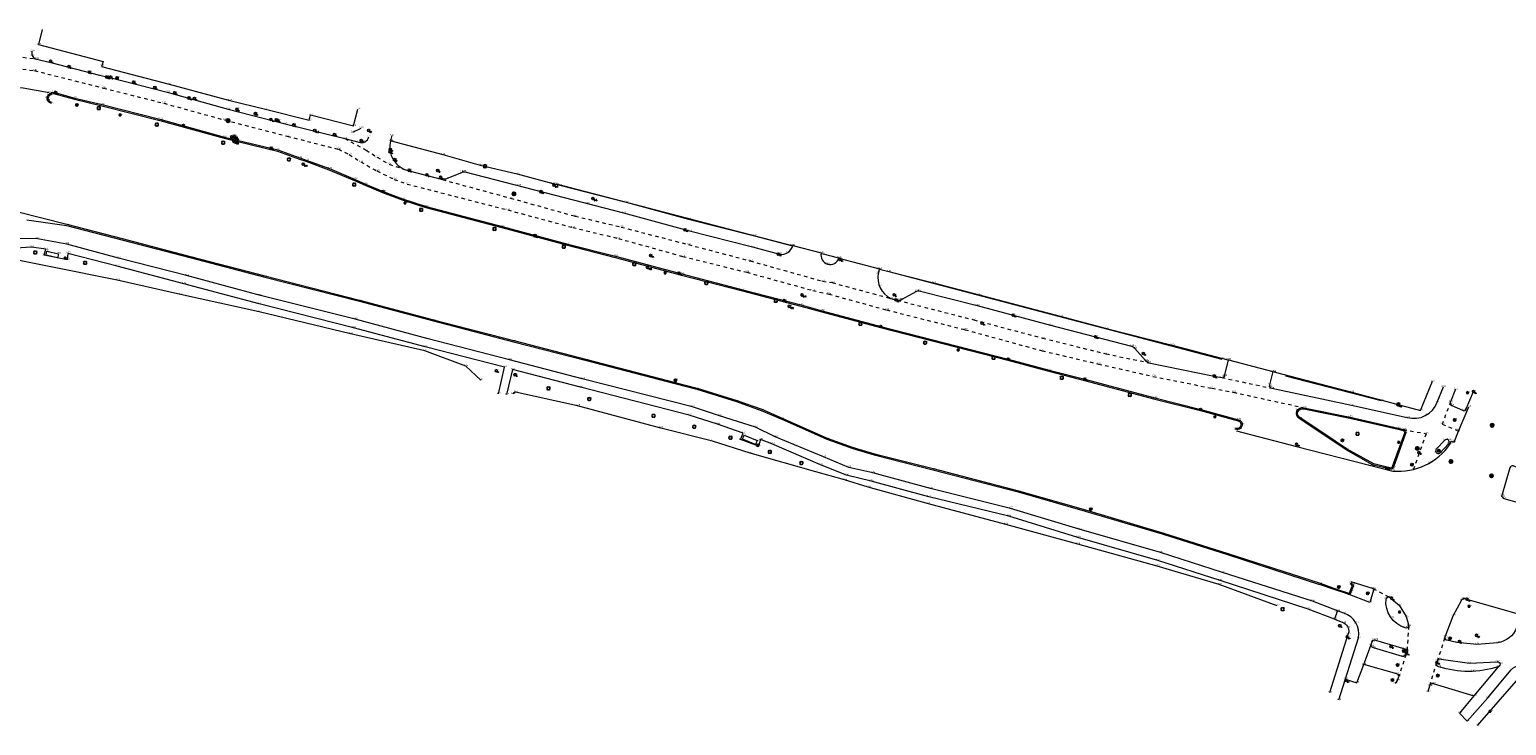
# Model space of a CAD drawing. Header units: metres. Extents: x 152089 to 154194, y 463573 to 464275.
# Tile 20 of 35: x 153246 to 153500, y 463928 to 464048. Entities that reach past the tile are written whole.
import ezdxf
from ezdxf.enums import TextEntityAlignment as Align

# ---------------------------------------------------------------- set-up
doc = ezdxf.new("R2010")
doc.units = ezdxf.units.M
doc.header["$MEASUREMENT"] = 0
doc.linetypes.add('XX-HIDDEN', pattern=[4, 2, -2])
for name, color, linetype in [('B-ME-GR-BOOM-S', 100, 'Continuous'), ('B-ME-IE-MEUBILAIR_AFVALBAK-S', 1, 'Continuous'), ('B-ME-IE-MEUBILAIR_BRANDKRAAN-S', 1, 'Continuous'), ('B-ME-IE-MEUBILAIR_LICHTMAST-S', 1, 'Continuous'), ('B-ME-IE-MEUBILAIR_PAAL-S', 1, 'Continuous'), ('B-ME-IE-MEUBILAIR_STRAATKOLK-S', 1, 'Continuous'), ('B-ME-IE-MEUBILAIR_TROTTOIRKOLK-S', 1, 'Continuous'), ('B-ME-IE-MEUBILAIR_VERKEERSBORD-S', 1, 'Continuous'), ('B-ME-IE-MEUBILAIR_VERKEERSLICHT-S', 1, 'Continuous'), ('B-ME-KL-DATA_VERKLIKKER-S', 1, 'Continuous'), ('B-ME-KL-ELEKTRA_KAST-S', 1, 'Continuous'), ('B-ME-KL-GAS_AFSLUITER-S', 1, 'Continuous'), ('B-ME-KL-WATER_AFSLUITER-S', 1, 'Continuous'), ('B-ME-RI-PUT-S', 1, 'Continuous'), ('X-XX-AL-MEETPUNT_DATA_HOOGTE-T', 7, 'Continuous')]:
    doc.layers.add(name, color=color, linetype=linetype)
for name, color, linetype, lineweight in [('B-ME-GR-HAAG-G', 100, 'GR-HAAG1', 13), ('B-ME-GW-WATERGANG_INSTEEK-G', 120, 'Continuous', 18), ('B-ME-IE-MEUBILAIR_WEGMEUBILAIR_ZITBANK-G', 13, 'Continuous', 18), ('B-ME-IE-TERREINAFSCHEIDING_KUNSTMATIG_HEKWERK-G', 202, 'IE-TERREINAFSCHEIDING-KUNSTMATIG', 18), ('B-ME-OG-BEBOUWING_HOOFDGEBOUW-G', 10, 'Continuous', 18), ('B-ME-VH-KANTOPSLUITING_ELEMENT_INRIT-G', 241, 'Continuous', 18), ('B-ME-VH-KANTOPSLUITING_VOORKANTBAND-G', 210, 'Continuous', 18), ('B-ME-VH-MATERIAALGRENS-G', 243, 'XX-HIDDEN', 18), ('B-ME-VH-VERHARDING_ASFALT-G', 2, 'Continuous', 18), ('B-ME-VH-VERHARDING_TEGEL-G', 24, 'Continuous', 18), ('B-ME-VW-VERKEERSTEKEN_BORD_INFO-G', 1, 'Continuous', 18)]:
    doc.layers.add(name, color=color, linetype=linetype, lineweight=lineweight)
doc.styles.add('18_100', font='romans', dxfattribs={"width": 0.8, "height": 0.18})
doc.styles.add('18_200', font='romans', dxfattribs={"width": 0.8, "height": 0.36})
doc.styles.add('NLCS-ISO-ANNOTATIVE-T18', font='txt', dxfattribs={"height": 1.8})
doc.linetypes.add('GR-HAAG1', pattern='A,6,[176,NLCS.SHX,S=0.125,R=0,X=0,Y=0],-2', length=8)
doc.linetypes.add('IE-TERREINAFSCHEIDING-KUNSTMATIG', pattern='A,4,[82,NLCS.SHX,S=0.75,R=90,X=0,Y=0],4,-2', length=10)

# ---------------------------------------------------------------- blocks, each defined once
blk = doc.blocks.new('TROTTOIRKOLK')
at = {"ltscale": 2}
blk.add_ellipse((0, 0), major_axis=(-0.127, 0.127), ratio=1, start_param=3.926991, end_param=10.210176, dxfattribs=at)
at = {"ltscale": 2, "style": '18_100', "width": 0.8}
blk.add_text('TK', height=0.216, dxfattribs=at).set_placement((0.19, -0.37))
at = {"style": '18_200', "width": 0.8}
blk.add_attdef('HOOGTE', (0.21, 0.18), '', height=0.25, dxfattribs=at)
blk = doc.blocks.new('verkeersbord')
blk.add_line((-0.3, 0), (0.3, 0))
for radius in [0.2, 0.0745]:
    blk.add_circle((0, 0), radius)
at = {"style": '18_200', "width": 0.8}
blk.add_attdef('HOOGTE', (0.24, 0.18), '', height=0.25, dxfattribs=at)
blk = doc.blocks.new('PAAL')
at = {"ltscale": 2}
blk.add_ellipse((0, 0), major_axis=(-0.181, 0), ratio=1, start_param=3.926991, end_param=10.210176, dxfattribs=at)
at = {"ltscale": 2, "style": '18_200', "width": 0.8}
blk.add_text('P', height=0.218, dxfattribs=at).set_placement((0.22, -0.38))
at = {"style": '18_200', "width": 0.8}
blk.add_attdef('HOOGTE', (0.24, 0.2), '', height=0.25, dxfattribs=at)
blk = doc.blocks.new('boom')
for centre, major_axis, start_param, end_param in [((-0.12, 0.12), (-0.0916, 0.0916), 4.266828, 8.299543), ((0.12, 0.12), (0.0916, 0.0916), 4.266828, 8.299543), ((-0.12, -0.12), (0.0916, 0.0916), 1.125235, 5.15795), ((0.12, -0.12), (-0.0916, 0.0916), 1.125235, 5.15795)]:
    blk.add_ellipse(centre, major_axis=major_axis, ratio=1, start_param=start_param, end_param=end_param)
at = {"style": '18_200', "width": 0.8}
blk.add_attdef('HOOGTE', (0.31, 0.12), '', height=0.25, dxfattribs=at)
blk = doc.blocks.new('STRAATKOLK')
at = {"ltscale": 2}
blk.add_ellipse((0, 0), major_axis=(-0.127, 0.127), ratio=1, start_param=3.926991, end_param=10.210176, dxfattribs=at)
at = {"ltscale": 2, "style": '18_100', "width": 0.8}
blk.add_text('SK', height=0.216, dxfattribs=at).set_placement((0.19, -0.37))
at = {"style": '18_200', "width": 0.8}
blk.add_attdef('HOOGTE', (0.29, 0.21), '', height=0.25, dxfattribs=at)
blk = doc.blocks.new('LICHTMAST')
at = {"ltscale": 0.1}
for p, q in [((-0.11, 0.06), (-0.22, 0.13)), ((0, 0.13), (0, 0.25)), ((0.11, 0.06), (0.22, 0.13)), ((-0.11, -0.06), (-0.22, -0.13)), ((0, -0.13), (0, -0.25)), ((0.11, -0.06), (0.22, -0.13))]:
    blk.add_line(p, q, dxfattribs=at)
blk.add_circle((0, 0), 0.127, dxfattribs=at)
at = {"style": '18_200', "width": 0.8}
blk.add_attdef('HOOGTE', (0.25, 0.24), '', height=0.25, dxfattribs=at)
blk = doc.blocks.new('put')
at = {"color": 0, "ltscale": 0.5}
for p, q in [((-0.3, 0.06), (-0.06, 0.05)), ((-0.3, 0.03), (-0.03, 0.03)), ((-0.3, 0), (0, 0)), ((-0.29, 0.08), (-0.08, 0.08)), ((-0.28, 0.11), (-0.11, 0.11)), ((-0.27, 0.14), (-0.14, 0.14)), ((-0.27, 0.14), (-0.14, 0.14)), ((-0.25, 0.16), (-0.16, 0.16)), ((-0.23, 0.19), (-0.19, 0.19)), ((0, 0), (0.3, 0)), ((0.03, 0.03), (0.3, 0.03)), ((0.05, 0.05), (0.29, 0.05)), ((0.08, 0.08), (0.29, 0.08)), ((0.11, 0.11), (0.28, 0.11)), ((0.14, 0.14), (0.27, 0.14)), ((0.16, 0.16), (0.25, 0.16)), ((0.19, 0.19), (0.23, 0.19)), ((-0.3, -0.03), (-0.03, -0.03)), ((-0.3, -0.05), (-0.05, -0.05)), ((-0.29, -0.08), (-0.08, -0.08)), ((-0.28, -0.11), (-0.11, -0.11)), ((-0.27, -0.14), (-0.14, -0.14)), ((-0.25, -0.16), (-0.16, -0.16)), ((-0.23, -0.19), (-0.19, -0.19)), ((0.03, -0.03), (0.3, -0.03)), ((0.05, -0.05), (0.29, -0.06)), ((0.08, -0.08), (0.29, -0.08)), ((0.11, -0.11), (0.28, -0.11)), ((0.14, -0.14), (0.27, -0.14)), ((0.16, -0.16), (0.25, -0.16)), ((0.19, -0.19), (0.23, -0.19))]:
    blk.add_line(p, q, dxfattribs=at)
at = {"ltscale": 0.5}
for p, q in [((-0.21, 0.21), (0.21, -0.21)), ((0.21, 0.21), (-0.21, -0.21))]:
    blk.add_line(p, q, dxfattribs=at)
blk.add_ellipse((0, 0), major_axis=(-0.212, 0.212), ratio=1, start_param=3.926991, end_param=10.210176, dxfattribs=at)
at = {"style": '18_200', "width": 0.8}
blk.add_attdef('HOOGTE', (0.4, 0.26), '', height=0.25, dxfattribs=at)
blk = doc.blocks.new('kabelverklikker')
at = {"ltscale": 2}
blk.add_ellipse((0, 0), major_axis=(-0.127, 0.127), ratio=1, start_param=3.926991, end_param=10.210176, dxfattribs=at)
at = {"ltscale": 2, "style": '18_100', "width": 0.8}
blk.add_text('KLIC', height=0.216, dxfattribs=at).set_placement((0.19, -0.37))
at = {"style": '18_200', "width": 0.8}
blk.add_attdef('HOOGTE', (0.26, 0.12), '', height=0.25, dxfattribs=at)
blk = doc.blocks.new('waterafsluiter')
at = {"ltscale": 2}
blk.add_ellipse((0, 0), major_axis=(-0.127, 0.127), ratio=1, start_param=1.570796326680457, end_param=7.853981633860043, dxfattribs=at)
at = {"ltscale": 2, "style": '18_200', "width": 0.8}
blk.add_text('WA', height=0.216, dxfattribs=at).set_placement((0.16, -0.32))
at = {"style": '18_200', "width": 0.8}
blk.add_attdef('HOOGTE', (0.23, 0.16), '', height=0.25, dxfattribs=at)
blk = doc.blocks.new('electrakast')
at = {"ltscale": 2}
blk.add_ellipse((0, 0), major_axis=(-0.127, 0.127), ratio=1, start_param=3.926991, end_param=10.210176, dxfattribs=at)
at = {"ltscale": 2, "style": '18_100', "width": 0.8}
blk.add_text('EK', height=0.216, dxfattribs=at).set_placement((0.19, -0.37))
at = {"style": '18_200', "width": 0.8}
blk.add_attdef('HOOGTE', (0.2, 0.24), '', height=0.25, dxfattribs=at)
blk = doc.blocks.new('BRANDKRAAN')
at = {"ltscale": 2}
blk.add_ellipse((0, 0), major_axis=(-0.127, 0.127), ratio=1, start_param=3.926991, end_param=10.210176, dxfattribs=at)
at = {"ltscale": 2, "style": '18_100', "width": 0.8}
blk.add_text('BKR', height=0.216, dxfattribs=at).set_placement((0.18, -0.38))
at = {"style": '18_200', "width": 0.8}
blk.add_attdef('HOOGTE', (0.29, 0.2), '', height=0.25, dxfattribs=at)
blk = doc.blocks.new('gasafsluiter')
at = {"ltscale": 2}
blk.add_ellipse((0, 0), major_axis=(-0.181, 0), ratio=1, start_param=3.926991, end_param=10.210176, dxfattribs=at)
at = {"ltscale": 2, "style": '18_200', "width": 0.8}
blk.add_text('GAS', height=0.218, dxfattribs=at).set_placement((0.22, -0.38))
at = {"style": '18_200', "width": 0.8}
blk.add_attdef('HOOGTE', (0.27, 0.13), '', height=0.25, dxfattribs=at)
blk = doc.blocks.new('verkeerslicht')
h = blk.add_hatch()
h.set_pattern_fill('ANSI31', color=256, scale=0.0045, style=0)
h.set_pattern_definition([(45, (-99614.369806, -220088.543568), (-0.0101027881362, 0.0101027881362), [])])
edge = h.paths.add_edge_path()
edge.add_ellipse((0, 0), major_axis=(-0.0895, 0.0895), ratio=1, start_angle=0, end_angle=360)
edge = h.paths.add_edge_path(flags=16)
edge.add_arc((0, 0), 0.0678, 0, 360)
blk.add_circle((0, 0), 0.0678)
blk.add_ellipse((0, 0), major_axis=(0.149, 0.149), ratio=1)
blk.add_ellipse((0, 0), major_axis=(-0.0895, 0.0895), ratio=1, start_param=1.570796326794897, end_param=7.853981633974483)
at = {"style": '18_200', "width": 0.8}
blk.add_attdef('HOOGTE', (0.26, 0.21), '', height=0.25, dxfattribs=at)
blk = doc.blocks.new('afvalbak')
for radius in [0.175, 0.125]:
    blk.add_circle((0, 0), radius)
at = {"style": '18_200', "width": 0.8}
blk.add_attdef('HOOGTE', (0.24, 0.19), '', height=0.25, dxfattribs=at)

msp = doc.modelspace()

# ---------------------------------------------------------------- linework, layer by layer
at = {"layer": 'B-ME-GR-HAAG-G', "ltscale": 0.2}
for points in [[(153250.17, 464035.31, -0.334035), (153249.58, 464036.07, -0.364689), (153250.49, 464036.84), (153254.11, 464035.86), (153258.77, 464034.72), (153268.72, 464032.21), (153279.79, 464029.17), (153288.97, 464026.94), (153292.72, 464025.57), (153293.81, 464025.2), (153297.79, 464023.75), (153302.2, 464021.9), (153303.98, 464021.1), (153307, 464019.82), (153310.36, 464018.55), (153314.4, 464017.23), (153327.46, 464013.81), (153338.77, 464010.78), (153346.93, 464008.69), (153358.35, 464005.67), (153368.83, 464002.93), (153378.84, 464000.33), (153382.45, 463999.35), (153392.53, 463996.64), (153414.4, 463991.04), (153421.44, 463989.14), (153427.57, 463987.58), (153439.6, 463984.37), (153447.45, 463982.4), (153453.96, 463980.64, -1.039722), (153453.51, 463979.38, -1.039722)], [(153235.55, 464018.75), (153252.77, 464014.38), (153262.28, 464011.91), (153274.19, 464008.8), (153286.8, 464005.51), (153303.06, 464001.36), (153315.77, 463997.99), (153329.53, 463994.41), (153342.08, 463991.16), (153357.23, 463987.21), (153361.02, 463986.26), (153367.84, 463984.13), (153372.11, 463982.62), (153375.63, 463981.12), (153383.35, 463977.67), (153387.82, 463976.07), (153391.48, 463974.99), (153401.57, 463972.43), (153416.19, 463968.64), (153427.72, 463965.33), (153440.94, 463961.43), (153452.19, 463957.88), (153468, 463952.75), (153470.82, 463951.73), (153472.8, 463951.09, 0.661897), (153473.11, 463951.24), (153473.49, 463952.23, 0.31088), (153473.19, 463952.65)]]:
    msp.add_lwpolyline(points, format="xyb", dxfattribs=at)
msp.add_lwpolyline([(153479.98, 463972.56), (153477.21, 463973.23), (153472.56, 463975.84), (153468.83, 463978.37), (153464.61, 463981.17, -0.953112), (153465.19, 463982.68), (153473.11, 463981.09), (153481.39, 463979.19), (153482.26, 463978.98, -0.439694), (153482.49, 463978.53), (153480.41, 463972.74, -0.528248)], format="xyb", close=True, dxfattribs=at)
at = {"layer": 'B-ME-GW-WATERGANG_INSTEEK-G'}
for points in [[(153323.9, 463987.59), (153321.28, 463990.04), (153314.25, 463992.67), (153301.47, 463995.59), (153285.82, 463999.33), (153272.3, 464002.31), (153261.41, 464004.81), (153239.43, 464009.19), (153227.24, 464008.96), (153216.95, 464011.57), (153202.89, 464014.09), (153189.7, 464017.32), (153181.22, 464018.89)], [(153460.61, 463948.88), (153450.68, 463952.51), (153440.04, 463955.71), (153426.38, 463959.45), (153414.03, 463962.86), (153400.77, 463966.36), (153390.38, 463969.26), (153386.34, 463970.5), (153381.4, 463971.88), (153370.15, 463975.08), (153363.67, 463977.13), (153354.77, 463979.36), (153340.5, 463983.23), (153329.82, 463985.53), (153329.38, 463985.25)]]:
    msp.add_lwpolyline(points, dxfattribs=at)
at = {"layer": 'B-ME-IE-MEUBILAIR_WEGMEUBILAIR_ZITBANK-G'}
for points in [[(153249.34, 464009.74), (153251.32, 464009.33), (153251.17, 464008.64), (153249.2, 464009.05)], [(153369.07, 463978.15), (153371.32, 463977.25), (153371.06, 463976.6), (153368.81, 463977.5)]]:
    msp.add_lwpolyline(points, close=True, dxfattribs=at)
at = {"layer": 'B-ME-IE-TERREINAFSCHEIDING_KUNSTMATIG_HEKWERK-G', "ltscale": 0.2}
for points in [[(153336.8, 464021.33), (153377.28, 464010.75)], [(153393.95, 464006.25), (153451.15, 463991.24)], [(153462.06, 463988.36), (153478.5, 463984.12)]]:
    msp.add_lwpolyline(points, dxfattribs=at)
at = {"layer": 'B-ME-OG-BEBOUWING_HOOFDGEBOUW-G'}
msp.add_lwpolyline([(153248.53, 464047.81), (153247.9, 464045.22), (153258.99, 464042.31), (153258.75, 464041.49), (153270.36, 464038.42), (153280.74, 464035.64), (153286.9, 464034.15), (153294.38, 464032.23), (153294.64, 464033.17), (153302.02, 464031.25), (153302.76, 464034.14)], dxfattribs=at)
at = {"layer": 'B-ME-VH-KANTOPSLUITING_ELEMENT_INRIT-G'}
for points in [[(153377.47, 464010.73), (153382.34, 464009.47)], [(153385.38, 464008.58), (153392.33, 464006.74)], [(153452.3, 463991.13), (153459.91, 463989.1)]]:
    msp.add_lwpolyline(points, dxfattribs=at)
at = {"layer": 'B-ME-VH-KANTOPSLUITING_VOORKANTBAND-G'}
for points in [[(153246.78, 464044.09, 0.368941), (153247.36, 464042.79), (153250.05, 464042.16), (153258.37, 464039.98), (153259.93, 464039.61), (153270.02, 464037.08), (153280.48, 464034.13), (153290.28, 464031.63), (153300.5, 464029.09), (153302.91, 464028.45, 0.434263), (153304.63, 464029.39)], [(153250.12, 464035.12, -0.339324), (153249.38, 464036.08, -0.376512), (153250.52, 464037.04), (153254.16, 464036.05), (153258.82, 464034.92), (153268.77, 464032.41), (153279.84, 464029.36), (153289.03, 464027.13), (153292.79, 464025.76), (153293.88, 464025.39), (153297.86, 464023.93), (153302.28, 464022.09), (153304.07, 464021.28), (153307.08, 464020.01), (153310.42, 464018.74), (153314.46, 464017.42), (153327.51, 464014), (153338.82, 464010.97), (153346.98, 464008.88), (153358.4, 464005.86), (153368.88, 464003.13), (153378.89, 464000.52), (153382.51, 463999.54), (153392.58, 463996.84), (153414.45, 463991.23), (153421.49, 463989.33), (153427.62, 463987.78), (153439.65, 463984.56), (153447.5, 463982.59), (153454.02, 463980.83, -1.042529), (153453.43, 463979.19)], [(153308.56, 464029.62), (153308.36, 464028.72, 0.422971), (153311.58, 464023.53), (153317.27, 464022.04, 0.271758), (153317.86, 464022.18), (153320.62, 464023.29, -0.243509), (153321.15, 464023.38), (153348.37, 464016.33), (153359.69, 464013.25), (153370.54, 464010.5), (153375.18, 464009.23, 0.367744), (153377.47, 464010.73)], [(153471.2, 463932.73), (153474.62, 463943.39, 0.368713), (153472.08, 463947.62), (153471.01, 463948), (153466.69, 463949.66), (153451.26, 463954.61), (153440.58, 463958.04), (153426.62, 463962.05), (153414.85, 463965.61), (153401.08, 463969.03), (153391.22, 463971.69), (153387.06, 463972.65), (153382.71, 463974.47), (153374.44, 463977.86), (153371.02, 463979.53), (153364.86, 463981.52), (153360.2, 463983.03), (153341.3, 463987.84), (153328.78, 463991.08), (153314.83, 463994.72), (153302.31, 463998.06), (153286.02, 464002.16), (153273.32, 464005.57), (153261.66, 464008.56), (153252.75, 464010.99), (153247.72, 464011.89), (153244.13, 464011.92)], [(153382.34, 464009.47, 0.974643), (153385.38, 464008.58)], [(153392.33, 464006.74), (153392.11, 464005.98, 0.334029), (153394.27, 464001.64), (153395.39, 464001.34, 0.152366), (153396.09, 464001.41), (153396.13, 464001.45), (153398.73, 464002.89, -0.082573), (153399.17, 464002.96), (153409.11, 464000.41), (153421.72, 463997.05), (153429.42, 463995.06), (153435.6, 463993.48, -0.215625), (153436.17, 463993.05), (153438.05, 463990.98, 0.093895), (153438.57, 463990.61), (153449.8, 463988.32), (153451.13, 463988.06, 0.46003), (153451.61, 463988.32), (153452.3, 463991.13)], [(153459.91, 463989.1), (153459.34, 463986.82, 0.428222), (153459.7, 463986.23), (153473.4, 463983.32), (153482.98, 463981.22, 0.392133), (153488.12, 463983.84), (153489.18, 463986.47)], [(153491.26, 463986.06), (153490.43, 463983.89, 0.449575), (153490.61, 463983.28), (153492.48, 463982.46, 0.614749), (153493.11, 463982.71), (153494.34, 463985.66)], [(153473.26, 463952.84, -0.328561), (153473.69, 463952.19), (153473.31, 463951.2, -0.574107), (153472.7, 463950.91), (153470.75, 463951.54), (153467.93, 463952.56)], [(153480.95, 463935.55), (153481.31, 463936.03), (153481.52, 463936.75, 0.293901), (153481.2, 463937.19), (153475.51, 463938.78)], [(153493.26, 463929.09), (153496.79, 463933.1), (153500.76, 463937.85, -0.20788), (153504.12, 463939.06), (153514.66, 463938.26), (153516.73, 463938)], [(153486.57, 463934.15), (153486.85, 463935.14, -0.4001), (153487.41, 463935.52), (153494.43, 463933.45)]]:
    msp.add_lwpolyline(points, format="xyb", dxfattribs=at)
for points in [[(153479.9, 463972.38), (153477.14, 463973.05), (153472.46, 463975.67), (153468.72, 463978.2), (153464.52, 463981, -0.938668), (153465.24, 463982.88), (153473.15, 463981.29), (153481.43, 463979.39), (153482.31, 463979.17, -0.44071), (153482.68, 463978.46), (153480.6, 463972.68, -0.492623)], [(153490.13, 463976.72, 0.918539), (153489.41, 463977.29), (153487.95, 463975.78, 0.84951), (153488.55, 463975.07)], [(153499.2, 463967.84, 0.272995), (153499.57, 463967.29), (153505.3, 463965.72, 0.473966), (153505.85, 463966.06), (153505.6, 463967.89), (153504.79, 463970.17), (153504.06, 463971.17), (153502.42, 463972.38), (153501.18, 463972.92, 0.307416), (153500.62, 463972.58)], [(153483.22, 463945.42, -0.438772), (153482.62, 463945.09, -0.35975), (153479.33, 463950.03, -0.613749), (153480.06, 463950.27), (153481.59, 463948.98), (153482.81, 463947.03)], [(153502.21, 463947.46, -0.377819), (153502.51, 463946.86), (153501.75, 463945.09, -0.264662), (153498.52, 463942.55), (153494.92, 463942.26), (153491.48, 463942.6), (153489.75, 463942.98, -0.535357), (153489.51, 463943.56), (153490.86, 463947.18), (153492.33, 463949.89, -0.232336), (153492.83, 463950.13)], [(153477.17, 463941.69, -0.486908), (153476.79, 463942.23), (153476.95, 463942.68, -0.412758), (153477.55, 463943), (153482.56, 463941.49, -0.306294), (153482.92, 463941), (153482.76, 463940.52, -0.37693), (153482.16, 463940.17)], [(153498.39, 463939.25, -1.010286), (153498.58, 463938.4, -0.154435), (153488.39, 463938.41, -0.424644), (153488, 463938.92), (153488.16, 463939.4, -0.44043), (153488.8, 463939.72), (153493.66, 463939.04)]]:
    msp.add_lwpolyline(points, format="xyb", close=True, dxfattribs=at)
at = {"layer": 'B-ME-VH-MATERIAALGRENS-G', "ltscale": 0.3}
for points in [[(153227.51, 464045.09), (153230.56, 464044.41), (153235.04, 464043.73), (153238.06, 464043.65), (153244.04, 464043.21), (153247.54, 464042.74)], [(153240.42, 464041.53), (153247.19, 464040.76), (153259.05, 464037.77), (153269.44, 464035.15), (153279.88, 464032.28), (153290.61, 464029.5), (153299.4, 464027.25), (153301.26, 464026.36), (153303.25, 464025.09), (153306.03, 464023.53), (153308.98, 464022.09), (153311.22, 464021.29), (153328.51, 464016.83), (153339.65, 464013.83), (153347.51, 464011.94), (153358.54, 464008.86), (153369.56, 464006.13), (153380.88, 464003.01), (153383.62, 464002.4), (153393.56, 463999.67), (153407.02, 463996.28), (153420.29, 463992.66), (153429.94, 463990.39), (153439.31, 463988.27), (153449.43, 463986.23), (153453.12, 463985.54), (153465.24, 463982.88)], [(153300.5, 464029.09), (153304.18, 464027.1), (153306.05, 464025.89), (153308.15, 464024.67), (153311.58, 464023.53)], [(153317.27, 464022.04), (153328.96, 464018.87), (153340.04, 464015.78), (153347.98, 464013.9), (153359.54, 464010.88), (153370.1, 464008.1), (153382.57, 464004.61), (153384.21, 464004.36), (153395.39, 464001.34), (153408.54, 463997.97), (153420.35, 463994.84), (153431.23, 463992.14), (153438.57, 463990.61)], [(153451.13, 463988.06), (153459.7, 463986.23)], [(153490.43, 463983.89), (153488.97, 463980.07), (153491.55, 463979)], [(153482.31, 463979.17), (153486.21, 463978.42), (153484.05, 463972.35)]]:
    msp.add_lwpolyline(points, dxfattribs=at)
at = {"layer": 'B-ME-VH-MATERIAALGRENS-G', "ltscale": 0.3, "flags": 128}
for points in [[(153477.11, 463951.85), (153480.06, 463950.27)], [(153483.22, 463945.42), (153482.92, 463941)], [(153488.16, 463939.4), (153489.51, 463943.56)], [(153482.75, 463940.52), (153481.52, 463936.75)], [(153486.85, 463935.17), (153488, 463938.92)]]:
    msp.add_lwpolyline(points, dxfattribs=at)
at = {"layer": 'B-ME-VH-VERHARDING_ASFALT-G'}
for points in [[(153235.42, 464038.3), (153241.49, 464038.09), (153245.28, 464037.81), (153249.75, 464037)], [(153245.92, 464015.12), (153252.73, 464014.19), (153262.23, 464011.72), (153274.14, 464008.61), (153286.75, 464005.32), (153303.01, 464001.17), (153315.72, 463997.8), (153329.48, 463994.22), (153342.03, 463990.97), (153357.18, 463987.02), (153360.97, 463986.06), (153367.77, 463983.94), (153372.04, 463982.43), (153375.55, 463980.93), (153383.27, 463977.48), (153387.76, 463975.88), (153391.43, 463974.8), (153401.52, 463972.24), (153416.14, 463968.45), (153427.66, 463965.14), (153440.88, 463961.24), (153452.13, 463957.69), (153467.93, 463952.56)], [(153326.89, 463985.26), (153327.91, 463989.86), (153314.3, 463993.33), (153301.98, 463996.58), (153285.8, 464000.72), (153272.87, 464004.18), (153261.4, 464007.19), (153252.97, 464009.38), (153252.81, 464008.26), (153248.9, 464009.07), (153249.17, 464010.1), (153246.7, 464010.43), (153244.02, 464010.29)], [(153470.95, 463947.9), (153470.47, 463946.57), (153465.95, 463948.31), (153450.83, 463953.21), (153440.13, 463956.67), (153426.43, 463960.63), (153414.54, 463964.26), (153400.8, 463967.59), (153390.89, 463970.26), (153386.66, 463971.3), (153382.18, 463973.09), (153373.87, 463976.68), (153371.93, 463977.41), (153371.56, 463976.29), (153368.48, 463977.41), (153368.94, 463978.53), (153364.49, 463980.05), (153359.63, 463981.61), (153340.99, 463986.43), (153329.32, 463989.42), (153328.29, 463985.14)], [(153473.31, 463953.03), (153477.11, 463951.85), (153477.2, 463951.54), (153476.54, 463949.47), (153472.7, 463950.91)], [(153472.33, 463936.31), (153474.3, 463935.64), (153475.51, 463938.78), (153476.79, 463942.23)], [(153498.58, 463938.4), (153494.43, 463933.45), (153491.93, 463930.45), (153493.26, 463929.09)]]:
    msp.add_lwpolyline(points, dxfattribs=at)
msp.add_lwpolyline([(153453.64, 463978.93), (153463.93, 463976.25), (153476.52, 463973.02), (153480.49, 463972.02, 0.274049), (153490.36, 463976.71), (153490.49, 463977.14), (153491.04, 463976.98), (153491.78, 463978.84), (153493.54, 463983.06)], format="xyb", dxfattribs=at)
at = {"layer": 'B-ME-VH-VERHARDING_TEGEL-G'}
for points in [[(153308.48, 464028.69), (153317.35, 464026.33), (153323.74, 464024.53), (153330.14, 464023.04), (153336.26, 464021.36), (153337.42, 464021.07), (153348.85, 464018.16), (153359.51, 464015.26), (153370.87, 464012.37), (153377.37, 464010.67)], [(153382.46, 464009.37), (153385.31, 464008.6)], [(153392.34, 464006.65), (153401.64, 464004.34), (153409.45, 464002.27), (153423.36, 463998.61), (153431.33, 463996.48), (153442.62, 463993.62), (153452.15, 463991.09)], [(153460.06, 463989.02), (153473.45, 463985.53), (153485.25, 463982.43), (153487.33, 463987.44)], [(153495.03, 463928.35), (153501.75, 463936.01), (153504.26, 463937.55)]]:
    msp.add_lwpolyline(points, dxfattribs=at)
msp.add_lwpolyline([(153470.47, 463946.57), (153472.08, 463945.93, -0.399985), (153472.8, 463943.98), (153469.61, 463933.95)], format="xyb", dxfattribs=at)
at = {"layer": 'B-ME-VW-VERKEERSTEKEN_BORD_INFO-G'}
msp.add_lwpolyline([(153301.87, 464030.17), (153303.3, 464030.9)], dxfattribs=at)

# ---------------------------------------------------------------- block references
at = {"layer": 'B-ME-GR-BOOM-S'}
for p in [(153258.26, 464034.31), (153268.22, 464031.49), (153279.63, 464028.38), (153290.92, 464025.51), (153324.59, 464024.33), (153302.11, 464021.19), (153313.63, 464016.85), (153326.22, 464013.57), (153247.35, 464009.53), (153338.12, 464010.53), (153255.91, 464007.75), (153350.22, 464007.52), (153362.6, 464004.29), (153374.51, 464001.24), (153389.06, 463997.27), (153400.17, 463994.05), (153411.93, 463991.45), (153423.64, 463988.01), (153335.49, 463986.21), (153342.49, 463984.38), (153435.34, 463985.08), (153353.53, 463981.5), (153360.53, 463979.62), (153474.44, 463978.4), (153366.74, 463977.74), (153373.5, 463975.3), (153378.92, 463973.39), (153461.57, 463948.3)]:
    msp.add_blockref('boom', p, dxfattribs=at)
at = {"layer": 'B-ME-IE-MEUBILAIR_AFVALBAK-S'}
for p in [(153252.49, 464008.57), (153371.42, 463976.43)]:
    msp.add_blockref('afvalbak', p, dxfattribs=at)
at = {"layer": 'B-ME-IE-MEUBILAIR_BRANDKRAAN-S'}
for p in [(153293.35, 464024.69), (153379.04, 464002.24)]:
    msp.add_blockref('BRANDKRAAN', p, dxfattribs=at)
at = {"layer": 'B-ME-IE-MEUBILAIR_LICHTMAST-S'}
for p in [(153261.91, 464033.15), (153310.85, 464018.02), (153355.54, 464006.03), (153405.86, 463992.81), (153493.32, 463985.45), (153449.93, 463981.32), (153481.5, 463976.96), (153481.63, 463947.8), (153493.58, 463948.78), (153497.19, 463930.75)]:
    msp.add_blockref('LICHTMAST', p, dxfattribs=at)
at = {"layer": 'B-ME-IE-MEUBILAIR_PAAL-S'}
for p in [(153249.97, 464042.39), (153253.13, 464041.44), (153256.65, 464040.5), (153260.3, 464039.64), (153264.24, 464038.75), (153267.86, 464037.83), (153271.28, 464036.93), (153274.67, 464035.98), (153282, 464034.1), (153285.15, 464033.37), (153288.74, 464032.3), (153289.02, 464032.18), (153291.72, 464031.42), (153295.34, 464030.48), (153298.71, 464029.76), (153303.33, 464028.76), (153308.33, 464027.22), (153309.07, 464025.48), (153311.58, 464023.63), (153316.46, 464023.6), (153314.61, 464022.86), (153316.95, 464022.48), (153394.86, 464002.26), (153437.64, 463992.18), (153326.54, 463989.23), (153329.74, 463988.55), (153484.98, 463975.18), (153471.36, 463945.46), (153491.94, 463942.74), (153480.18, 463941.9)]:
    msp.add_blockref('PAAL', p, dxfattribs=at)
at = {"layer": 'B-ME-IE-MEUBILAIR_STRAATKOLK-S'}
for p in [(153385.54, 464008.33), (153409.95, 463997.4), (153463.96, 463976.63), (153472.47, 463936.06)]:
    msp.add_blockref('STRAATKOLK', p, dxfattribs=at)
at = {"layer": 'B-ME-IE-MEUBILAIR_TROTTOIRKOLK-S'}
for p in [(153259.62, 464039.65), (153250.83, 464036.99), (153273.73, 464036.05), (153272.79, 464031.34), (153287.81, 464032.35), (153287.85, 464027.42), (153308.27, 464026.82), (153307.08, 464020.01), (153334.16, 464019.98), (153333.12, 464012.42), (153358.91, 464013.43), (153374.96, 464009.25), (153357.89, 464005.96), (153375.95, 464001.27), (153395.13, 464001.4), (153415.28, 463998.78), (153392.58, 463996.84), (153429.42, 463995.06), (153414.45, 463991.23), (153449.8, 463988.32), (153427.62, 463987.78), (153494.34, 463985.66), (153447.5, 463982.59), (153479.44, 463972.51), (153480.27, 463950.19), (153493.28, 463950), (153482.84, 463940.75), (153488.07, 463939.16)]:
    msp.add_blockref('TROTTOIRKOLK', p, dxfattribs=at)
at = {"layer": 'B-ME-IE-MEUBILAIR_VERKEERSBORD-S'}
for p in [(153261.41, 464039.51), (153254.49, 464034.86), (153357.3, 463987.59), (153481.45, 463983.51), (153471.84, 463977.27), (153488.39, 463975.5), (153428.63, 463965.47), (153471.22, 463952.12), (153480.43, 463936.12)]:
    msp.add_blockref('verkeersbord', p, dxfattribs=at)
at = {"layer": 'B-ME-IE-MEUBILAIR_VERKEERSLICHT-S'}
for p in [(153491.12, 463980.79), (153483.77, 463973.12), (153476.2, 463951.02), (153490.34, 463943.28), (153482.39, 463941.12), (153481.31, 463938.71), (153488.21, 463936.91)]:
    msp.add_blockref('verkeerslicht', p, dxfattribs=at)
at = {"layer": 'B-ME-KL-DATA_VERKLIKKER-S'}
for p in [(153295.34, 464030.48), (153281.48, 464028.62), (153281.58, 464028.56), (153352.5, 464006.98), (153376.85, 464000.28), (153481.35, 463983.39)]:
    msp.add_blockref('kabelverklikker', p, dxfattribs=at)
at = {"layer": 'B-ME-KL-ELEKTRA_KAST-S'}
for p in [(153304.61, 464030.49), (153472.67, 463943.56), (153494.87, 463943.81)]:
    msp.add_blockref('electrakast', p, dxfattribs=at)
at = {"layer": 'B-ME-KL-GAS_AFSLUITER-S'}
for p in [(153336.42, 464021.11), (153343.11, 464018.8)]:
    msp.add_blockref('gasafsluiter', p, dxfattribs=at)
at = {"layer": 'B-ME-KL-WATER_AFSLUITER-S'}
for p in [(153281.07, 464029.4), (153281.53, 464029.48), (153281.77, 464029.18), (153353.03, 464009.01)]:
    msp.add_blockref('waterafsluiter', p, dxfattribs=at)
at = {"layer": 'B-ME-RI-PUT-S'}
for p in [(153280.47, 464032.16), (153329.56, 464019.61), (153497.57, 463979.87), (153484.7, 463975.9), (153490.48, 463973.66), (153497.45, 463971.2)]:
    msp.add_blockref('put', p, dxfattribs=at)

# ---------------------------------------------------------------- texts
at = {"layer": 'X-XX-AL-MEETPUNT_DATA_HOOGTE-T', "style": 'NLCS-ISO-ANNOTATIVE-T18'}
for s, p in [('2.30', (153247.2, 464044.09)), ('2.37', (153248.31, 464045.22)), ('2.23', (153247.24, 464043.34)), ('2.32', (153247.78, 464042.79)), ('2.31', (153247.95, 464042.74)), ('2.39', (153250.39, 464042.39)), ('2.27', (153250.47, 464042.16)), ('2.43', (153253.55, 464041.44)), ('2.47', (153259.17, 464041.49)), ('2.36', (153247.61, 464040.76)), ('2.39', (153257.07, 464040.5)), ('2.23', (153258.79, 464039.98)), ('2.25', (153260.04, 464039.65)), ('2.26', (153260.35, 464039.61)), ('2.37', (153260.72, 464039.64)), ('2.38', (153261.83, 464039.51)), ('2.38', (153264.66, 464038.75)), ('2.21', (153250.01, 464036.59)), ('2.25', (153250.17, 464037)), ('2.20', (153250.94, 464037.04)), ('2.14', (153251.25, 464036.99)), ('2.36', (153259.47, 464037.77)), ('2.38', (153268.27, 464037.83)), ('2.28', (153270.44, 464037.08)), ('2.41', (153270.78, 464038.42)), ('2.40', (153271.7, 464036.93)), ('2.28', (153249.8, 464036.08)), ('2.28', (153249.9, 464035.64)), ('2.25', (153250.54, 464035.12)), ('2.31', (153254.58, 464036.05)), ('2.24', (153254.91, 464034.86)), ('2.11', (153258.67, 464034.31)), ('2.30', (153259.24, 464034.92)), ('2.35', (153269.86, 464035.15)), ('2.26', (153274.15, 464036.05)), ('2.39', (153275.09, 464035.98)), ('2.26', (153280.89, 464034.13)), ('2.42', (153281.16, 464035.64)), ('2.37', (153282.41, 464034.1)), ('2.41', (153287.32, 464034.15)), ('2.54', (153303.18, 464034.14)), ('2.36', (153262.33, 464033.15)), ('2.41', (153268.64, 464031.49)), ('2.31', (153269.19, 464032.41)), ('2.27', (153273.2, 464031.34)), ('2.33', (153280.3, 464032.28)), ('2.31', (153280.89, 464032.16)), ('2.37', (153285.57, 464033.37)), ('2.25', (153288.23, 464032.35)), ('2.40', (153289.16, 464032.3)), ('2.40', (153289.44, 464032.18)), ('2.26', (153290.7, 464031.63)), ('2.35', (153292.14, 464031.42)), ('2.43', (153294.8, 464032.23)), ('2.46', (153295.06, 464033.17)), ('2.48', (153302.44, 464031.25)), ('2.32', (153280.25, 464029.36)), ('2.28', (153281.49, 464029.4)), ('2.37', (153281.89, 464028.62)), ('2.28', (153281.95, 464029.48)), ('2.29', (153282.19, 464029.18)), ('2.33', (153291.03, 464029.5)), ('2.40', (153295.76, 464030.48)), ('2.41', (153299.13, 464029.76)), ('2.31', (153300.92, 464029.09)), ('2.48', (153302.29, 464030.17)), ('2.50', (153303.72, 464030.9)), ('2.44', (153303.75, 464028.76)), ('2.47', (153305.03, 464030.49)), ('2.35', (153305.05, 464029.39)), ('2.34', (153308.78, 464028.72)), ('2.45', (153308.89, 464028.69)), ('2.34', (153308.98, 464029.62)), ('2.43', (153280.05, 464028.38)), ('2.39', (153282, 464028.56)), ('2.25', (153288.27, 464027.42)), ('2.31', (153289.45, 464027.13)), ('2.36', (153299.81, 464027.25)), ('2.37', (153301.68, 464026.36)), ('2.32', (153303.33, 464028.45)), ('2.31', (153304.18, 464028.45)), ('2.35', (153304.6, 464027.1)), ('2.30', (153308.69, 464026.82)), ('2.47', (153308.75, 464027.22)), ('2.48', (153317.77, 464026.33)), ('2.52', (153291.34, 464025.51)), ('2.32', (153293.2, 464025.76)), ('2.35', (153293.77, 464024.69)), ('2.31', (153294.29, 464025.39)), ('2.29', (153298.28, 464023.93)), ('2.36', (153303.67, 464025.09)), ('2.40', (153306.45, 464023.53)), ('2.37', (153306.47, 464025.89)), ('2.34', (153308.57, 464024.67)), ('2.35', (153309.37, 464025.31)), ('2.47', (153309.49, 464025.48)), ('2.35', (153312, 464023.53)), ('2.49', (153312, 464023.63)), ('2.50', (153316.88, 464023.6)), ('2.46', (153324.16, 464024.53)), ('2.55', (153325, 464024.33)), ('2.36', (153302.53, 464021.19)), ('2.32', (153302.7, 464022.09)), ('2.32', (153304.48, 464021.28)), ('2.36', (153309.4, 464022.09)), ('2.41', (153311.64, 464021.29)), ('2.51', (153315.02, 464022.86)), ('2.49', (153317.37, 464022.48)), ('2.40', (153317.69, 464022.04)), ('2.38', (153317.99, 464022.03)), ('2.37', (153318.27, 464022.18)), ('2.34', (153321.04, 464023.29)), ('2.33', (153321.35, 464023.41)), ('2.37', (153321.57, 464023.38)), ('2.46', (153330.55, 464023.04)), ('2.29', (153330.78, 464021.03)), ('2.42', (153336.68, 464021.36)), ('2.39', (153336.84, 464021.11)), ('2.44', (153337.22, 464021.33)), ('2.44', (153337.83, 464021.07)), ('2.31', (153307.5, 464020.01)), ('2.33', (153310.84, 464018.74)), ('2.32', (153329.38, 464018.87)), ('2.31', (153329.98, 464019.61)), ('2.26', (153334.58, 464019.98)), ('2.46', (153343.53, 464018.8)), ('2.46', (153311.27, 464018.02)), ('2.51', (153314.05, 464016.85)), ('2.35', (153314.88, 464017.42)), ('2.40', (153328.93, 464016.83)), ('2.30', (153342.53, 464017.92)), ('2.32', (153348.78, 464016.33)), ('2.44', (153349.27, 464018.16)), ('2.48', (153253.15, 464014.19)), ('2.50', (153326.64, 464013.57)), ('2.35', (153327.93, 464014)), ('2.43', (153340.07, 464013.83)), ('2.37', (153340.45, 464015.78)), ('2.36', (153348.4, 464013.9)), ('2.28', (153359.33, 464013.43)), ('2.50', (153359.93, 464015.26)), ('2.55', (153248.14, 464011.89)), ('2.55', (153253.17, 464010.99)), ('2.48', (153262.65, 464011.72)), ('2.33', (153333.54, 464012.42)), ('2.36', (153339.24, 464010.97)), ('2.45', (153347.93, 464011.94)), ('2.39', (153359.96, 464010.88)), ('2.31', (153360.11, 464013.25)), ('2.50', (153371.29, 464012.37)), ('2.58', (153247.12, 464010.43)), ('2.64', (153247.76, 464009.53)), ('2.57', (153249.32, 464009.07)), ('2.56', (153249.58, 464010.09)), ('2.59', (153249.76, 464009.74)), ('2.57', (153251.73, 464009.33)), ('2.55', (153252.91, 464008.57)), ('2.57', (153253.39, 464009.38)), ('2.53', (153262.08, 464008.56)), ('2.49', (153274.56, 464008.61)), ('2.53', (153338.54, 464010.53)), ('2.39', (153347.4, 464008.88)), ('2.46', (153353.45, 464009.01)), ('2.48', (153358.95, 464008.86)), ('2.38', (153370.96, 464010.5)), ('2.32', (153375.38, 464009.25)), ('2.33', (153375.6, 464009.23)), ('2.40', (153377, 464009.55)), ('2.44', (153377.7, 464010.75)), ('2.43', (153377.79, 464010.67)), ('2.41', (153377.88, 464010.73)), ('2.39', (153382.76, 464009.47)), ('2.45', (153382.87, 464009.37)), ('2.46', (153385.73, 464008.6)), ('2.40', (153385.8, 464008.58)), ('2.40', (153385.96, 464008.33)), ('2.52', (153253.23, 464008.26)), ('2.59', (153256.32, 464007.75)), ('2.57', (153261.82, 464007.19)), ('2.54', (153350.64, 464007.52)), ('2.60', (153352.92, 464006.98)), ('2.58', (153355.95, 464006.03)), ('2.40', (153358.31, 464005.96)), ('2.40', (153358.82, 464005.86)), ('2.51', (153369.97, 464006.13)), ('2.43', (153370.52, 464008.1)), ('2.43', (153383.76, 464007.57)), ('2.46', (153392.53, 464005.98)), ('2.44', (153392.75, 464006.74)), ('2.49', (153392.76, 464006.65)), ('2.56', (153394.37, 464006.25)), ('2.41', (153261.83, 464004.81)), ('2.54', (153273.29, 464004.18)), ('2.54', (153273.74, 464005.57)), ('2.49', (153287.16, 464005.32)), ('2.57', (153363.02, 464004.29)), ('2.49', (153382.99, 464004.61)), ('2.47', (153384.63, 464004.36)), ('2.41', (153392.76, 464003.72)), ('2.62', (153402.06, 464004.34)), ('2.41', (153272.72, 464002.31)), ('2.56', (153286.22, 464000.72)), ('2.55', (153286.44, 464002.16)), ('2.48', (153303.42, 464001.17)), ('2.43', (153369.3, 464003.13)), ('2.64', (153374.93, 464001.24)), ('2.41', (153376.37, 464001.27)), ('2.54', (153379.45, 464002.24)), ('2.56', (153381.3, 464003.01)), ('2.56', (153384.04, 464002.4)), ('2.43', (153394.69, 464001.64)), ('2.59', (153395.28, 464002.26)), ('2.43', (153395.54, 464001.4)), ('2.44', (153395.81, 464001.34)), ('2.45', (153396.17, 464001.32)), ('2.51', (153396.51, 464001.41)), ('2.51', (153396.55, 464001.45)), ('2.48', (153399.15, 464002.89)), ('2.50', (153399.4, 464002.94)), ('2.51', (153399.59, 464002.96)), ('2.64', (153409.86, 464002.27)), ('2.41', (153286.23, 463999.33)), ('2.63', (153377.27, 464000.28)), ('2.44', (153379.31, 464000.52)), ('2.50', (153382.92, 463999.54)), ('2.58', (153393.98, 463999.67)), ('2.50', (153409.52, 464000.41)), ('2.47', (153415.7, 463998.78)), ('2.71', (153423.78, 463998.61)), ('2.55', (153302.39, 463996.58)), ('2.56', (153302.73, 463998.06)), ('2.47', (153316.14, 463997.8)), ('2.66', (153389.47, 463997.27)), ('2.39', (153393, 463996.84)), ('2.60', (153407.44, 463996.28)), ('2.50', (153408.96, 463997.97)), ('2.43', (153410.36, 463997.4)), ('2.53', (153422.14, 463997.05)), ('2.76', (153431.75, 463996.48)), ('2.40', (153301.89, 463995.59)), ('2.56', (153314.72, 463993.33)), ('2.55', (153315.25, 463994.72)), ('2.51', (153329.9, 463994.22)), ('2.62', (153400.59, 463994.05)), ('2.58', (153420.77, 463994.84)), ('2.51', (153429.83, 463995.06)), ('2.61', (153436.02, 463993.48)), ('2.61', (153436.31, 463993.35)), ('2.79', (153443.04, 463993.62)), ('2.42', (153314.67, 463992.67)), ('2.58', (153329.2, 463991.08)), ('2.54', (153342.45, 463990.97)), ('2.71', (153406.28, 463992.81)), ('2.82', (153412.35, 463991.45)), ('2.55', (153414.87, 463991.23)), ('2.65', (153420.71, 463992.66)), ('2.65', (153431.65, 463992.14)), ('2.61', (153436.59, 463993.05)), ('2.76', (153438.06, 463992.18)), ('2.67', (153438.47, 463990.98)), ('2.68', (153438.66, 463990.81)), ('2.67', (153438.99, 463990.61)), ('2.87', (153451.57, 463991.24)), ('2.83', (153452.57, 463991.09)), ('2.76', (153452.72, 463991.13)), ('2.46', (153321.7, 463990.04)), ('2.57', (153326.96, 463989.23)), ('2.59', (153328.33, 463989.86)), ('2.60', (153329.74, 463989.42)), ('2.58', (153330.16, 463988.55)), ('2.53', (153421.91, 463989.33)), ('2.81', (153424.06, 463988.01)), ('2.72', (153430.36, 463990.39)), ('2.71', (153439.73, 463988.27)), ('2.65', (153450.22, 463988.32)), ('2.68', (153451.55, 463988.06)), ('2.67', (153451.89, 463988.1)), ('2.70', (153452.03, 463988.32)), ('2.83', (153460.33, 463989.1)), ('2.86', (153460.47, 463989.02)), ('2.86', (153462.48, 463988.36)), ('2.52', (153324.32, 463987.59)), ('2.46', (153330.24, 463985.53)), ('2.61', (153335.91, 463986.21)), ('2.64', (153341.41, 463986.43)), ('2.61', (153341.72, 463987.84)), ('2.56', (153357.6, 463987.02)), ('2.47', (153357.72, 463987.59)), ('2.54', (153361.39, 463986.06)), ('2.56', (153428.03, 463987.78)), ('2.73', (153449.85, 463986.23)), ('2.73', (153453.54, 463985.54)), ('2.73', (153459.76, 463986.82)), ('2.72', (153459.8, 463986.46)), ('2.70', (153460.11, 463986.23)), ('2.88', (153473.87, 463985.53)), ('2.68', (153487.75, 463987.44)), ('2.58', (153489.6, 463986.47)), ('2.53', (153491.68, 463986.06)), ('2.43', (153494.76, 463985.66)), ('2.67', (153327.31, 463985.26)), ('2.67', (153328.7, 463985.14)), ('2.52', (153329.8, 463985.25)), ('2.45', (153340.92, 463983.23)), ('2.63', (153342.91, 463984.38)), ('2.62', (153360.62, 463983.03)), ('2.57', (153368.19, 463983.94)), ('2.78', (153435.76, 463985.08)), ('2.63', (153440.07, 463984.56)), ('2.78', (153473.82, 463983.32)), ('2.92', (153478.92, 463984.12)), ('2.91', (153481.77, 463983.39)), ('2.89', (153481.87, 463983.51)), ('2.65', (153488.54, 463983.84)), ('2.60', (153490.81, 463983.51)), ('2.57', (153490.85, 463983.89)), ('2.59', (153491.03, 463983.28)), ('2.61', (153493.74, 463985.45)), ('2.48', (153493.96, 463983.06)), ('2.66', (153353.95, 463981.5)), ('2.67', (153360.05, 463981.61)), ('2.64', (153365.27, 463981.52)), ('2.60', (153372.46, 463982.43)), ('2.59', (153375.97, 463980.93)), ('2.64', (153447.92, 463982.59)), ('2.93', (153450.35, 463981.32)), ('2.73', (153454.44, 463980.83)), ('2.73', (153464.52, 463982.48)), ('2.69', (153464.93, 463981)), ('2.70', (153465.66, 463982.88)), ('2.73', (153473.57, 463981.29)), ('2.78', (153483.4, 463981.22)), ('2.74', (153485.67, 463982.43)), ('2.74', (153486.84, 463981.73)), ('2.57', (153491.54, 463980.79)), ('2.56', (153492.9, 463982.46)), ('2.51', (153493.17, 463982.37)), ('2.51', (153493.53, 463982.71)), ('2.55', (153355.18, 463979.36)), ('2.67', (153360.95, 463979.62)), ('2.69', (153364.91, 463980.05)), ('2.71', (153369.36, 463978.53)), ('2.71', (153369.48, 463978.15)), ('2.66', (153371.43, 463979.53)), ('2.67', (153374.86, 463977.86)), ('2.73', (153453.85, 463979.19)), ('2.72', (153454.06, 463978.93)), ('2.73', (153455.04, 463979.86)), ('2.71', (153469.14, 463978.2)), ('2.75', (153474.86, 463978.4)), ('2.69', (153481.85, 463979.39)), ('2.69', (153482.73, 463979.17)), ('2.71', (153483, 463979)), ('2.71', (153483.1, 463978.46)), ('2.73', (153486.63, 463978.42)), ('2.64', (153489.39, 463980.07)), ('2.60', (153491.97, 463979)), ('2.61', (153492.2, 463978.84)), ('2.55', (153497.99, 463979.87)), ('2.55', (153364.08, 463977.13)), ('2.63', (153367.16, 463977.74)), ('2.68', (153368.9, 463977.41)), ('2.72', (153371.74, 463977.25)), ('2.70', (153371.83, 463976.43)), ('2.67', (153371.97, 463976.29)), ('2.71', (153372.35, 463977.41)), ('2.73', (153374.29, 463976.68)), ('2.63', (153383.69, 463977.48)), ('2.67', (153388.18, 463975.88)), ('2.69', (153464.35, 463976.25)), ('2.63', (153464.38, 463976.63)), ('2.89', (153472.26, 463977.27)), ('2.71', (153472.88, 463975.67)), ('2.83', (153481.92, 463976.96)), ('2.76', (153485.12, 463975.9)), ('2.69', (153488.37, 463975.78)), ('2.74', (153488.81, 463975.5)), ('2.64', (153489.83, 463977.29)), ('2.61', (153490.41, 463977.36)), ('2.62', (153490.55, 463976.72)), ('2.63', (153490.78, 463976.71)), ('2.61', (153490.91, 463977.14)), ('2.62', (153491.45, 463976.98)), ('2.63', (153370.56, 463975.08)), ('2.64', (153373.92, 463975.3)), ('2.61', (153379.34, 463973.39)), ('2.73', (153382.59, 463973.09)), ('2.71', (153383.12, 463974.47)), ('2.68', (153391.85, 463974.8)), ('2.70', (153476.94, 463973.02)), ('2.66', (153477.56, 463973.05)), ('2.75', (153484.19, 463973.12)), ('2.74', (153485.4, 463975.18)), ('2.65', (153487.32, 463973.46)), ('2.68', (153488.37, 463975.17)), ('2.64', (153488.97, 463975.07)), ('2.69', (153490.89, 463973.66)), ('2.63', (153381.82, 463971.88)), ('2.64', (153386.75, 463970.5)), ('2.76', (153387.07, 463971.3)), ('2.73', (153387.47, 463972.65)), ('2.76', (153391.31, 463970.26)), ('2.74', (153391.64, 463971.69)), ('2.69', (153401.94, 463972.24)), ('2.67', (153479.86, 463972.51)), ('2.69', (153480.32, 463972.38)), ('2.72', (153480.84, 463972.41)), ('2.72', (153480.91, 463972.02)), ('2.73', (153481.02, 463972.68)), ('2.72', (153484.47, 463972.35)), ('2.69', (153497.87, 463971.2)), ('2.68', (153390.8, 463969.26)), ('2.76', (153401.5, 463969.03)), ('2.73', (153416.56, 463968.45)), ('2.68', (153499.61, 463967.84)), ('2.71', (153401.19, 463966.36)), ('2.82', (153401.22, 463967.59)), ('2.79', (153415.27, 463965.61)), ('2.68', (153429.05, 463965.47)), ('2.71', (153499.69, 463967.58)), ('2.71', (153499.99, 463967.29)), ('2.68', (153414.45, 463962.86)), ('2.84', (153414.96, 463964.26)), ('2.77', (153428.08, 463965.14)), ('2.90', (153426.85, 463960.63)), ('2.83', (153427.04, 463962.05)), ('2.79', (153441.3, 463961.24)), ('2.78', (153426.8, 463959.45)), ('2.85', (153440.99, 463958.04)), ('2.81', (153452.54, 463957.69)), ('2.75', (153440.45, 463955.71)), ('2.87', (153440.55, 463956.67)), ('2.72', (153451.1, 463952.51)), ('2.86', (153451.25, 463953.21)), ('2.85', (153451.68, 463954.61)), ('2.73', (153468.35, 463952.56)), ('2.54', (153473.68, 463952.84)), ('2.58', (153474.05, 463952.5)), ('2.72', (153471.17, 463951.54)), ('2.72', (153471.64, 463952.12)), ('2.69', (153473.12, 463950.91)), ('2.64', (153473.51, 463950.89)), ('2.67', (153473.73, 463951.2)), ('2.61', (153474.11, 463952.19)), ('2.74', (153476.62, 463951.02)), ('2.65', (153477.52, 463951.85)), ('2.65', (153477.62, 463951.54)), ('2.64', (153479.75, 463950.03)), ('2.64', (153480.1, 463950.39)), ('2.56', (153480.48, 463950.27)), ('2.56', (153480.69, 463950.19)), ('2.60', (153493.03, 463950.09)), ('2.59', (153493.25, 463950.13)), ('2.61', (153493.69, 463950)), ('2.87', (153461.03, 463948.88)), ('2.97', (153461.99, 463948.3)), ('2.85', (153466.36, 463948.31)), ('2.80', (153467.1, 463949.66)), ('2.75', (153471.37, 463947.9)), ('2.78', (153471.43, 463948)), ('2.73', (153472.49, 463947.62)), ('2.63', (153476.95, 463949.47)), ('2.63', (153482.01, 463948.98)), ('2.82', (153482.05, 463947.8)), ('2.61', (153492.75, 463949.89)), ('2.79', (153494, 463948.78)), ('2.82', (153470.89, 463946.57)), ('2.79', (153471.78, 463945.46)), ('2.78', (153472.5, 463945.93)), ('2.80', (153473.25, 463945.1)), ('2.73', (153474.59, 463945.9)), ('2.71', (153480.63, 463946.79)), ('2.72', (153483.04, 463945.09)), ('2.65', (153483.23, 463947.03)), ('2.71', (153483.42, 463945.13)), ('2.66', (153483.63, 463945.42)), ('2.66', (153491.28, 463947.18)), ('2.79', (153473.09, 463943.56)), ('2.83', (153473.22, 463943.98)), ('2.69', (153475.04, 463943.39)), ('2.71', (153477.36, 463942.68)), ('2.72', (153477.62, 463942.97)), ('2.70', (153477.97, 463943)), ('2.77', (153489.89, 463943.21)), ('2.76', (153489.93, 463943.56)), ('2.76', (153490.16, 463942.98)), ('2.80', (153490.76, 463943.28)), ('2.70', (153491.9, 463942.6)), ('2.83', (153492.36, 463942.74)), ('2.91', (153495.29, 463943.81)), ('2.81', (153498.94, 463942.55)), ('2.73', (153477.2, 463942.23)), ('2.72', (153477.26, 463941.87)), ('2.74', (153477.59, 463941.69)), ('2.84', (153480.6, 463941.9)), ('2.71', (153482.58, 463940.17)), ('2.83', (153482.81, 463941.12)), ('2.71', (153482.89, 463940.2)), ('2.64', (153482.98, 463941.49)), ('2.64', (153483.17, 463940.52)), ('2.64', (153483.23, 463941.3)), ('2.67', (153483.25, 463940.75)), ('2.67', (153483.33, 463941)), ('2.78', (153495.34, 463942.26)), ('2.76', (153475.92, 463938.78)), ('2.62', (153481.73, 463938.71)), ('2.75', (153488.41, 463938.92)), ('2.79', (153488.46, 463938.65)), ('2.65', (153488.49, 463939.16)), ('2.69', (153488.58, 463939.4)), ('2.74', (153488.8, 463939.69)), ('2.78', (153488.8, 463938.41)), ('2.73', (153489.21, 463939.72)), ('2.85', (153494.08, 463939.04)), ('2.87', (153494.67, 463937.63)), ('2.87', (153498.81, 463939.25)), ('2.86', (153499, 463938.4)), ('2.89', (153499.34, 463938.9)), ('2.59', (153472.75, 463936.31)), ('2.65', (153472.89, 463936.06)), ('2.70', (153474.72, 463935.64)), ('3.00', (153480.85, 463936.12)), ('2.84', (153481.37, 463935.55)), ('2.71', (153481.62, 463937.19)), ('2.75', (153481.72, 463936.03)), ('2.69', (153481.85, 463937)), ('2.71', (153481.94, 463936.75)), ('2.74', (153487.27, 463935.14)), ('2.77', (153487.56, 463935.49)), ('2.77', (153487.83, 463935.52)), ('2.81', (153488.63, 463936.91)), ('2.81', (153470.03, 463933.95)), ('2.70', (153471.62, 463932.73)), ('2.76', (153486.99, 463934.15)), ('3.00', (153494.85, 463933.45)), ('2.95', (153497.21, 463933.1)), ('3.06', (153492.35, 463930.45)), ('2.99', (153497.61, 463930.75)), ('3.02', (153493.68, 463929.09)), ('3.16', (153495.45, 463928.35))]:
    msp.add_text(s, height=0.27, dxfattribs=at).set_placement(p, align=Align.RIGHT)

doc.saveas('drawing.dxf')
